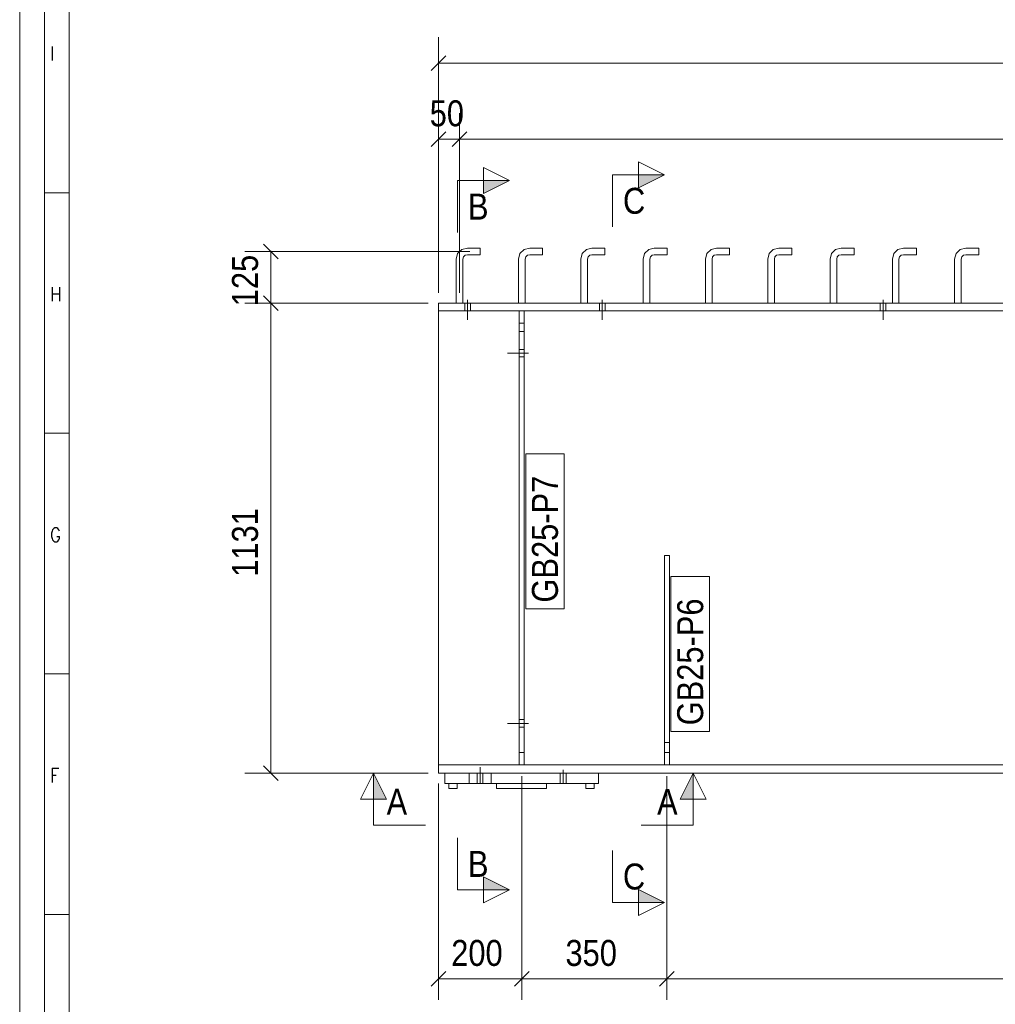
# Model space of a CAD drawing. Header units: millimetres. Extents: x 2 to 405, y 5 to 282.
# Tile 3 of 11: x 5 to 99, y 115 to 209. Entities that reach past the tile are written whole.
import ezdxf

# ---------------------------------------------------------------- set-up
doc = ezdxf.new("R2010")
doc.units = ezdxf.units.MM
for name, pattern in [('XKITLINE00', [0]), ('XKITLINE01', [4, 1, -1, 1, -1]), ('XKITLINE02', [4, 2, -2])]:
    doc.linetypes.add(name, pattern=pattern)
for name, color, linetype, lineweight in [('Bolt', 7, 'Continuous', 0), ('DrawingSheet', 5, 'Continuous', 0), ('OtherObjectType', 1, 'Continuous', 0), ('Part', 2, 'Continuous', 0), ('PartMark', 3, 'Continuous', 0), ('Section', 6, 'Continuous', 0), ('Z-DIMENSIONS', 1, 'Continuous', 0)]:
    doc.layers.add(name, color=color, linetype=linetype, lineweight=lineweight)
doc.styles.add('ARIAL', font='ARIAL.TTF')
doc.styles.add('ROMANS', font='ROMANS__.TTF')

# ---------------------------------------------------------------- blocks, each defined once
blk = doc.blocks.new('*A41')
at = {"layer": 'Bolt', "linetype": 'XKITLINE00', "lineweight": 0}
for p, q in [((53.58, 141.937), (53.1, 141.937)), ((53.58, 141.937), (53.1, 141.937)), ((53.98, 141.577), (53.1, 141.577)), ((53.98, 141.577), (53.1, 141.577)), ((53.58, 141.217), (53.1, 141.217)), ((53.58, 141.217), (53.1, 141.217))]:
    blk.add_line(p, q, dxfattribs=at)
blk = doc.blocks.new('*A42')
at = {"layer": 'Part', "linetype": 'XKITLINE00', "lineweight": 0}
for p, q in [((59.524, 135.777), (59.524, 135.297)), ((60.324, 135.777), (60.324, 135.297)), ((60.324, 135.297), (59.524, 135.297))]:
    blk.add_line(p, q, dxfattribs=at)
at = {"layer": 'Part', "linetype": 'XKITLINE01', "lineweight": 0}
blk.add_line((60.324, 135.777), (59.524, 135.777), dxfattribs=at)
blk = doc.blocks.new('*A43')
at = {"layer": 'Part', "linetype": 'XKITLINE01', "lineweight": 0}
for p, q in [((50.924, 135.297), (50.924, 135.777)), ((50.924, 135.777), (55.724, 135.777)), ((55.724, 135.297), (55.724, 135.777)), ((50.924, 135.297), (55.724, 135.297))]:
    blk.add_line(p, q, dxfattribs=at)
blk = doc.blocks.new('*A44')
at = {"layer": 'Part', "linetype": 'XKITLINE00', "lineweight": 0}
for p, q in [((67.084, 137.58), (67.086, 157.74)), ((67.086, 157.74), (67.566, 157.74)), ((67.564, 137.58), (67.566, 157.74)), ((67.084, 139.74), (67.564, 139.74)), ((67.564, 137.58), (67.084, 137.58))]:
    blk.add_line(p, q, dxfattribs=at)
at = {"layer": 'Part', "linetype": 'XKITLINE01', "lineweight": 0}
blk.add_line((67.084, 138.78), (67.564, 138.78), dxfattribs=at)
blk = doc.blocks.new('*A46')
at = {"layer": 'Bolt', "linetype": 'XKITLINE00', "lineweight": 0}
for p, q in [((53.58, 177.577), (53.1, 177.577)), ((53.58, 177.577), (53.1, 177.577)), ((53.98, 177.217), (53.1, 177.217)), ((53.98, 177.217), (53.1, 177.217)), ((53.58, 176.857), (53.1, 176.857)), ((53.58, 176.857), (53.1, 176.857))]:
    blk.add_line(p, q, dxfattribs=at)
blk = doc.blocks.new('*A47')
at = {"layer": 'Part', "linetype": 'XKITLINE00', "lineweight": 0}
for p, q in [((384.118, 182.017), (45.324, 182.017)), ((45.324, 136.777), (45.324, 182.017)), ((384.1, 181.297), (45.324, 181.297)), ((383.04, 137.577), (45.324, 137.577)), ((45.924, 136.777), (45.324, 136.777)), ((383.021, 136.777), (60.724, 136.777))]:
    blk.add_line(p, q, dxfattribs=at)
at = {"layer": 'Part', "linetype": 'XKITLINE01', "lineweight": 0}
blk.add_line((60.724, 136.777), (45.924, 136.777), dxfattribs=at)
blk = doc.blocks.new('*A49')
at = {"layer": 'Part', "linetype": 'XKITLINE00', "lineweight": 0}
for p, q in [((50.924, 135.297), (50.924, 135.777)), ((55.724, 135.777), (55.724, 135.297)), ((55.724, 135.297), (50.924, 135.297))]:
    blk.add_line(p, q, dxfattribs=at)
at = {"layer": 'Part', "linetype": 'XKITLINE01', "lineweight": 0}
blk.add_line((50.924, 135.777), (55.724, 135.777), dxfattribs=at)
blk = doc.blocks.new('*A50')
at = {"layer": 'Part', "linetype": 'XKITLINE01', "lineweight": 0}
for p, q in [((67.084, 137.58), (67.086, 157.74)), ((67.086, 157.74), (67.566, 157.74)), ((67.566, 157.74), (67.564, 137.58)), ((67.084, 139.74), (67.564, 139.74)), ((67.564, 138.78), (67.084, 138.78)), ((67.564, 137.58), (67.084, 137.58))]:
    blk.add_line(p, q, dxfattribs=at)
blk = doc.blocks.new('*A51')
at = {"layer": 'Part', "linetype": 'XKITLINE00', "lineweight": 0}
for p, q in [((53.1, 137.577), (53.1, 181.297)), ((53.1, 181.297), (53.58, 181.297)), ((53.58, 137.577), (53.58, 181.297)), ((53.1, 179.297), (53.58, 179.297))]:
    blk.add_line(p, q, dxfattribs=at)
at = {"layer": 'Part', "linetype": 'XKITLINE01', "lineweight": 0}
for p, q in [((53.1, 180.097), (53.58, 180.097)), ((53.1, 138.777), (53.58, 138.777)), ((53.58, 137.577), (53.1, 137.577))]:
    blk.add_line(p, q, dxfattribs=at)
blk = doc.blocks.new('*A55')
at = {"layer": 'Part', "linetype": 'XKITLINE01', "lineweight": 0}
for p, q in [((47.024, 186.258), (47.169, 186.798)), ((47.169, 186.798), (47.564, 187.193)), ((47.564, 187.193), (48.104, 187.337)), ((48.104, 187.337), (49.344, 187.337)), ((49.344, 186.697), (49.344, 187.337)), ((47.024, 182.018), (47.024, 186.258)), ((47.664, 186.257), (47.723, 186.477)), ((47.664, 182.017), (47.664, 186.257)), ((47.723, 186.477), (47.884, 186.639)), ((47.884, 186.639), (48.104, 186.697)), ((48.104, 186.697), (49.344, 186.697)), ((47.664, 182.017), (47.024, 182.018))]:
    blk.add_line(p, q, dxfattribs=at)
blk = doc.blocks.new('*A56')
at = {"layer": 'Part', "linetype": 'XKITLINE00', "lineweight": 0}
for p, q in [((47.024, 186.258), (47.169, 186.798)), ((47.169, 186.798), (47.564, 187.193)), ((47.564, 187.193), (48.104, 187.337)), ((48.104, 187.337), (49.344, 187.337)), ((49.344, 187.337), (49.344, 186.697)), ((47.024, 182.018), (47.024, 186.258)), ((47.664, 186.257), (47.723, 186.477)), ((47.664, 182.017), (47.664, 186.257)), ((47.723, 186.477), (47.884, 186.639)), ((47.884, 186.639), (48.104, 186.697)), ((48.104, 186.697), (49.344, 186.697))]:
    blk.add_line(p, q, dxfattribs=at)
at = {"layer": 'Part', "linetype": 'XKITLINE01', "lineweight": 0}
blk.add_line((47.664, 182.017), (47.024, 182.018), dxfattribs=at)
blk = doc.blocks.new('*A57')
at = {"layer": 'Part', "linetype": 'XKITLINE01', "lineweight": 0}
for p, q in [((53.024, 186.258), (53.169, 186.798)), ((53.169, 186.798), (53.564, 187.193)), ((53.564, 187.193), (54.104, 187.337)), ((54.104, 187.337), (55.344, 187.337)), ((55.344, 186.697), (55.344, 187.337)), ((53.024, 182.018), (53.024, 186.258)), ((53.664, 186.257), (53.723, 186.477)), ((53.664, 182.017), (53.664, 186.257)), ((53.723, 186.477), (53.884, 186.639)), ((53.884, 186.639), (54.104, 186.697)), ((54.104, 186.697), (55.344, 186.697)), ((53.664, 182.017), (53.024, 182.018))]:
    blk.add_line(p, q, dxfattribs=at)
blk = doc.blocks.new('*A58')
at = {"layer": 'Part', "linetype": 'XKITLINE00', "lineweight": 0}
for p, q in [((53.024, 186.258), (53.169, 186.798)), ((53.169, 186.798), (53.564, 187.193)), ((53.564, 187.193), (54.104, 187.337)), ((54.104, 187.337), (55.344, 187.337)), ((55.344, 187.337), (55.344, 186.697)), ((53.024, 182.018), (53.024, 186.258)), ((53.664, 186.257), (53.723, 186.477)), ((53.664, 182.017), (53.664, 186.257)), ((53.723, 186.477), (53.884, 186.639)), ((53.884, 186.639), (54.104, 186.697)), ((54.104, 186.697), (55.344, 186.697))]:
    blk.add_line(p, q, dxfattribs=at)
at = {"layer": 'Part', "linetype": 'XKITLINE01', "lineweight": 0}
blk.add_line((53.664, 182.017), (53.024, 182.018), dxfattribs=at)
blk = doc.blocks.new('*A59')
at = {"layer": 'Part', "linetype": 'XKITLINE01', "lineweight": 0}
for p, q in [((59.024, 186.258), (59.169, 186.798)), ((59.169, 186.798), (59.564, 187.193)), ((59.564, 187.193), (60.104, 187.337)), ((60.104, 187.337), (61.344, 187.337)), ((61.344, 186.697), (61.344, 187.337)), ((59.024, 182.018), (59.024, 186.258)), ((59.664, 186.257), (59.723, 186.477)), ((59.664, 182.017), (59.664, 186.257)), ((59.723, 186.477), (59.884, 186.639)), ((59.884, 186.639), (60.104, 186.697)), ((60.104, 186.697), (61.344, 186.697)), ((59.664, 182.017), (59.024, 182.018))]:
    blk.add_line(p, q, dxfattribs=at)
blk = doc.blocks.new('*A60')
at = {"layer": 'Part', "linetype": 'XKITLINE00', "lineweight": 0}
for p, q in [((59.024, 186.258), (59.169, 186.798)), ((59.169, 186.798), (59.564, 187.193)), ((59.564, 187.193), (60.104, 187.337)), ((60.104, 187.337), (61.344, 187.337)), ((61.344, 187.337), (61.344, 186.697)), ((59.024, 182.018), (59.024, 186.258)), ((59.664, 186.257), (59.723, 186.477)), ((59.664, 182.017), (59.664, 186.257)), ((59.723, 186.477), (59.884, 186.639)), ((59.884, 186.639), (60.104, 186.697)), ((60.104, 186.697), (61.344, 186.697))]:
    blk.add_line(p, q, dxfattribs=at)
at = {"layer": 'Part', "linetype": 'XKITLINE01', "lineweight": 0}
blk.add_line((59.664, 182.017), (59.024, 182.018), dxfattribs=at)
blk = doc.blocks.new('*A61')
at = {"layer": 'Part', "linetype": 'XKITLINE01', "lineweight": 0}
for p, q in [((65.024, 186.258), (65.169, 186.798)), ((65.169, 186.798), (65.564, 187.193)), ((65.564, 187.193), (66.104, 187.337)), ((66.104, 187.337), (67.344, 187.337)), ((67.344, 186.697), (67.344, 187.337)), ((65.024, 182.018), (65.024, 186.258)), ((65.664, 186.257), (65.723, 186.477)), ((65.664, 182.017), (65.664, 186.257)), ((65.723, 186.477), (65.884, 186.639)), ((65.884, 186.639), (66.104, 186.697)), ((66.104, 186.697), (67.344, 186.697)), ((65.664, 182.017), (65.024, 182.018))]:
    blk.add_line(p, q, dxfattribs=at)
blk = doc.blocks.new('*A62')
at = {"layer": 'Part', "linetype": 'XKITLINE00', "lineweight": 0}
for p, q in [((65.024, 186.258), (65.169, 186.798)), ((65.169, 186.798), (65.564, 187.193)), ((65.564, 187.193), (66.104, 187.337)), ((66.104, 187.337), (67.344, 187.337)), ((67.344, 187.337), (67.344, 186.697)), ((65.024, 182.018), (65.024, 186.258)), ((65.664, 186.257), (65.723, 186.477)), ((65.664, 182.017), (65.664, 186.257)), ((65.723, 186.477), (65.884, 186.639)), ((65.884, 186.639), (66.104, 186.697)), ((66.104, 186.697), (67.344, 186.697))]:
    blk.add_line(p, q, dxfattribs=at)
at = {"layer": 'Part', "linetype": 'XKITLINE01', "lineweight": 0}
blk.add_line((65.664, 182.017), (65.024, 182.018), dxfattribs=at)
blk = doc.blocks.new('*A63')
at = {"layer": 'Part', "linetype": 'XKITLINE01', "lineweight": 0}
for p, q in [((71.024, 186.258), (71.169, 186.798)), ((71.169, 186.798), (71.564, 187.193)), ((71.564, 187.193), (72.104, 187.337)), ((72.104, 187.337), (73.344, 187.337)), ((73.344, 186.697), (73.344, 187.337)), ((71.024, 182.018), (71.024, 186.258)), ((71.664, 186.257), (71.723, 186.477)), ((71.664, 182.017), (71.664, 186.257)), ((71.723, 186.477), (71.884, 186.639)), ((71.884, 186.639), (72.104, 186.697)), ((72.104, 186.697), (73.344, 186.697)), ((71.664, 182.017), (71.024, 182.018))]:
    blk.add_line(p, q, dxfattribs=at)
blk = doc.blocks.new('*A64')
at = {"layer": 'Part', "linetype": 'XKITLINE00', "lineweight": 0}
for p, q in [((71.024, 186.258), (71.169, 186.798)), ((71.169, 186.798), (71.564, 187.193)), ((71.564, 187.193), (72.104, 187.337)), ((72.104, 187.337), (73.344, 187.337)), ((73.344, 187.337), (73.344, 186.697)), ((71.024, 182.018), (71.024, 186.258)), ((71.664, 186.257), (71.723, 186.477)), ((71.664, 182.017), (71.664, 186.257)), ((71.723, 186.477), (71.884, 186.639)), ((71.884, 186.639), (72.104, 186.697)), ((72.104, 186.697), (73.344, 186.697))]:
    blk.add_line(p, q, dxfattribs=at)
at = {"layer": 'Part', "linetype": 'XKITLINE01', "lineweight": 0}
blk.add_line((71.664, 182.017), (71.024, 182.018), dxfattribs=at)
blk = doc.blocks.new('*A65')
at = {"layer": 'Part', "linetype": 'XKITLINE01', "lineweight": 0}
for p, q in [((77.024, 186.258), (77.169, 186.798)), ((77.169, 186.798), (77.564, 187.193)), ((77.564, 187.193), (78.104, 187.337)), ((78.104, 187.337), (79.344, 187.337)), ((79.344, 186.697), (79.344, 187.337)), ((77.024, 182.018), (77.024, 186.258)), ((77.664, 186.257), (77.723, 186.477)), ((77.664, 182.017), (77.664, 186.257)), ((77.723, 186.477), (77.884, 186.639)), ((77.884, 186.639), (78.104, 186.697)), ((78.104, 186.697), (79.344, 186.697)), ((77.664, 182.017), (77.024, 182.018))]:
    blk.add_line(p, q, dxfattribs=at)
blk = doc.blocks.new('*A66')
at = {"layer": 'Part', "linetype": 'XKITLINE00', "lineweight": 0}
for p, q in [((77.024, 186.258), (77.169, 186.798)), ((77.169, 186.798), (77.564, 187.193)), ((77.564, 187.193), (78.104, 187.337)), ((78.104, 187.337), (79.344, 187.337)), ((79.344, 187.337), (79.344, 186.697)), ((77.024, 182.018), (77.024, 186.258)), ((77.664, 186.257), (77.723, 186.477)), ((77.664, 182.017), (77.664, 186.257)), ((77.723, 186.477), (77.884, 186.639)), ((77.884, 186.639), (78.104, 186.697)), ((78.104, 186.697), (79.344, 186.697))]:
    blk.add_line(p, q, dxfattribs=at)
at = {"layer": 'Part', "linetype": 'XKITLINE01', "lineweight": 0}
blk.add_line((77.664, 182.017), (77.024, 182.018), dxfattribs=at)
blk = doc.blocks.new('*A67')
at = {"layer": 'Part', "linetype": 'XKITLINE01', "lineweight": 0}
for p, q in [((83.024, 186.258), (83.169, 186.798)), ((83.169, 186.798), (83.564, 187.193)), ((83.564, 187.193), (84.104, 187.337)), ((84.104, 187.337), (85.344, 187.337)), ((85.344, 186.697), (85.344, 187.337)), ((83.024, 182.018), (83.024, 186.258)), ((83.664, 186.257), (83.723, 186.477)), ((83.664, 182.017), (83.664, 186.257)), ((83.723, 186.477), (83.884, 186.639)), ((83.884, 186.639), (84.104, 186.697)), ((84.104, 186.697), (85.344, 186.697)), ((83.664, 182.017), (83.024, 182.018))]:
    blk.add_line(p, q, dxfattribs=at)
blk = doc.blocks.new('*A68')
at = {"layer": 'Part', "linetype": 'XKITLINE00', "lineweight": 0}
for p, q in [((83.024, 186.258), (83.169, 186.798)), ((83.169, 186.798), (83.564, 187.193)), ((83.564, 187.193), (84.104, 187.337)), ((84.104, 187.337), (85.344, 187.337)), ((85.344, 187.337), (85.344, 186.697)), ((83.024, 182.018), (83.024, 186.258)), ((83.664, 186.257), (83.723, 186.477)), ((83.664, 182.017), (83.664, 186.257)), ((83.723, 186.477), (83.884, 186.639)), ((83.884, 186.639), (84.104, 186.697)), ((84.104, 186.697), (85.344, 186.697))]:
    blk.add_line(p, q, dxfattribs=at)
at = {"layer": 'Part', "linetype": 'XKITLINE01', "lineweight": 0}
blk.add_line((83.664, 182.017), (83.024, 182.018), dxfattribs=at)
blk = doc.blocks.new('*A69')
at = {"layer": 'Part', "linetype": 'XKITLINE01', "lineweight": 0}
for p, q in [((89.024, 186.258), (89.169, 186.798)), ((89.169, 186.798), (89.564, 187.193)), ((89.564, 187.193), (90.104, 187.337)), ((90.104, 187.337), (91.344, 187.337)), ((91.344, 186.697), (91.344, 187.337)), ((89.024, 182.018), (89.024, 186.258)), ((89.664, 186.257), (89.723, 186.477)), ((89.664, 182.017), (89.664, 186.257)), ((89.723, 186.477), (89.884, 186.639)), ((89.884, 186.639), (90.104, 186.697)), ((90.104, 186.697), (91.344, 186.697)), ((89.664, 182.017), (89.024, 182.018))]:
    blk.add_line(p, q, dxfattribs=at)
blk = doc.blocks.new('*A70')
at = {"layer": 'Part', "linetype": 'XKITLINE00', "lineweight": 0}
for p, q in [((89.024, 186.258), (89.169, 186.798)), ((89.169, 186.798), (89.564, 187.193)), ((89.564, 187.193), (90.104, 187.337)), ((90.104, 187.337), (91.344, 187.337)), ((91.344, 187.337), (91.344, 186.697)), ((89.024, 182.018), (89.024, 186.258)), ((89.664, 186.257), (89.723, 186.477)), ((89.664, 182.017), (89.664, 186.257)), ((89.723, 186.477), (89.884, 186.639)), ((89.884, 186.639), (90.104, 186.697)), ((90.104, 186.697), (91.344, 186.697))]:
    blk.add_line(p, q, dxfattribs=at)
at = {"layer": 'Part', "linetype": 'XKITLINE01', "lineweight": 0}
blk.add_line((89.664, 182.017), (89.024, 182.018), dxfattribs=at)
blk = doc.blocks.new('*A71')
at = {"layer": 'Part', "linetype": 'XKITLINE01', "lineweight": 0}
for p, q in [((95.024, 186.258), (95.169, 186.798)), ((95.169, 186.798), (95.564, 187.193)), ((95.564, 187.193), (96.104, 187.337)), ((96.104, 187.337), (97.344, 187.337)), ((97.344, 186.697), (97.344, 187.337)), ((95.024, 182.018), (95.024, 186.258)), ((95.664, 186.257), (95.723, 186.477)), ((95.664, 182.017), (95.664, 186.257)), ((95.723, 186.477), (95.884, 186.639)), ((95.884, 186.639), (96.104, 186.697)), ((96.104, 186.697), (97.344, 186.697)), ((95.664, 182.017), (95.024, 182.018))]:
    blk.add_line(p, q, dxfattribs=at)
blk = doc.blocks.new('*A72')
at = {"layer": 'Part', "linetype": 'XKITLINE00', "lineweight": 0}
for p, q in [((95.024, 186.258), (95.169, 186.798)), ((95.169, 186.798), (95.564, 187.193)), ((95.564, 187.193), (96.104, 187.337)), ((96.104, 187.337), (97.344, 187.337)), ((97.344, 187.337), (97.344, 186.697)), ((95.024, 182.018), (95.024, 186.258)), ((95.664, 186.257), (95.723, 186.477)), ((95.664, 182.017), (95.664, 186.257)), ((95.723, 186.477), (95.884, 186.639)), ((95.884, 186.639), (96.104, 186.697)), ((96.104, 186.697), (97.344, 186.697))]:
    blk.add_line(p, q, dxfattribs=at)
at = {"layer": 'Part', "linetype": 'XKITLINE01', "lineweight": 0}
blk.add_line((95.664, 182.017), (95.024, 182.018), dxfattribs=at)
blk = doc.blocks.new('*A103')
at = {"layer": 'Bolt', "linetype": 'XKITLINE00', "lineweight": 0}
for p, q in [((47.853, 182.017), (47.853, 181.297)), ((47.853, 182.017), (47.853, 181.297)), ((48.133, 182.337), (48.133, 180.417)), ((48.133, 182.337), (48.133, 180.417)), ((48.413, 182.017), (48.413, 181.297)), ((48.413, 182.017), (48.413, 181.297)), ((60.813, 182.017), (60.813, 181.297)), ((60.813, 182.017), (60.813, 181.297)), ((61.093, 182.337), (61.093, 180.417)), ((61.093, 182.337), (61.093, 180.417)), ((61.373, 182.017), (61.373, 181.297)), ((61.373, 182.017), (61.373, 181.297)), ((87.853, 182.017), (87.853, 181.297)), ((87.853, 182.017), (87.853, 181.297)), ((88.133, 182.337), (88.133, 180.417)), ((88.133, 182.337), (88.133, 180.417)), ((88.413, 182.017), (88.413, 181.297)), ((88.413, 182.017), (88.413, 181.297))]:
    blk.add_line(p, q, dxfattribs=at)
blk = doc.blocks.new('*A104')
at = {"layer": 'Bolt', "linetype": 'XKITLINE02', "lineweight": 0}
for p, q in [((53.58, 177.577), (53.1, 177.577)), ((53.58, 177.577), (53.1, 177.577)), ((53.98, 177.217), (51.78, 177.217)), ((53.98, 177.217), (51.78, 177.217)), ((53.58, 176.857), (53.1, 176.857)), ((53.58, 176.857), (53.1, 176.857))]:
    blk.add_line(p, q, dxfattribs=at)
blk = doc.blocks.new('*A105')
at = {"layer": 'Bolt', "linetype": 'XKITLINE02', "lineweight": 0}
for p, q in [((53.98, 141.577), (51.78, 141.577)), ((53.98, 141.577), (51.78, 141.577)), ((53.58, 141.937), (53.1, 141.937)), ((53.58, 141.937), (53.1, 141.937)), ((53.58, 141.217), (53.1, 141.217)), ((53.58, 141.217), (53.1, 141.217))]:
    blk.add_line(p, q, dxfattribs=at)
blk = doc.blocks.new('*A110')
at = {"layer": 'Bolt', "linetype": 'XKITLINE00', "lineweight": 0}
for p, q in [((49.044, 136.778), (49.044, 135.778)), ((49.324, 137.098), (49.324, 135.778)), ((49.604, 136.777), (49.604, 135.777)), ((57.044, 136.777), (57.044, 135.777)), ((57.324, 137.097), (57.324, 135.777)), ((57.604, 136.777), (57.604, 135.777))]:
    blk.add_line(p, q, dxfattribs=at)
blk = doc.blocks.new('*A111')
at = {"layer": 'Bolt', "linetype": 'XKITLINE00', "lineweight": 0}
for p, q in [((48.264, 136.778), (48.264, 135.778)), ((48.264, 136.778), (48.264, 135.778)), ((49.324, 137.378), (49.324, 135.778)), ((49.324, 137.378), (49.324, 135.778)), ((50.384, 136.778), (50.384, 135.778)), ((50.384, 136.778), (50.384, 135.778))]:
    blk.add_line(p, q, dxfattribs=at)
blk = doc.blocks.new('*A115')
at = {"layer": 'Part', "linetype": 'XKITLINE01', "lineweight": 0}
for p, q in [((53.1, 137.577), (53.1, 181.297)), ((53.58, 181.297), (53.1, 181.297)), ((53.58, 181.297), (53.58, 137.577)), ((53.1, 180.097), (53.58, 180.097)), ((53.1, 179.297), (53.58, 179.297)), ((53.58, 138.777), (53.1, 138.777)), ((53.58, 137.577), (53.1, 137.577))]:
    blk.add_line(p, q, dxfattribs=at)
blk = doc.blocks.new('*A118')
at = {"layer": 'Part', "linetype": 'XKITLINE00', "lineweight": 0}
for p, q in [((45.924, 135.778), (45.924, 136.778)), ((45.924, 136.778), (60.724, 136.777)), ((60.724, 135.777), (60.724, 136.777)), ((60.724, 135.777), (45.924, 135.778))]:
    blk.add_line(p, q, dxfattribs=at)
blk = doc.blocks.new('*A119')
at = {"layer": 'Part', "linetype": 'XKITLINE00', "lineweight": 0}
for p, q in [((46.324, 135.778), (46.324, 135.298)), ((47.124, 135.778), (47.124, 135.298)), ((46.324, 135.298), (47.124, 135.298))]:
    blk.add_line(p, q, dxfattribs=at)
at = {"layer": 'Part', "linetype": 'XKITLINE01', "lineweight": 0}
blk.add_line((46.324, 135.778), (47.124, 135.778), dxfattribs=at)
blk = doc.blocks.new('*A323')
at = {"layer": 'DrawingSheet', "linetype": 'XKITLINE00', "lineweight": 0}
blk.add_line((5, 282), (5, 5), dxfattribs=at)
blk = doc.blocks.new('*A325')
at = {"layer": 'OtherObjectType', "linetype": 'XKITLINE00', "lineweight": 0}
for p, q in [((5, 282), (5, 5)), ((7.378, 7.378), (7.378, 279.622)), ((7.378, 7.378), (7.378, 279.622)), ((9.756, 277.244), (9.756, 9.756)), ((9.756, 192.666), (7.378, 192.666)), ((9.756, 169.503), (7.378, 169.503)), ((9.756, 146.34), (7.378, 146.34)), ((9.756, 123.177), (7.378, 123.177))]:
    blk.add_line(p, q, dxfattribs=at)
at = {"layer": 'OtherObjectType', "style": 'ROMANS', "width": 0.85}
for s, p in [('I', (7.925, 205.38)), ('H', (7.925, 182.217)), ('G', (7.925, 159.054)), ('F', (7.925, 135.891))]:
    blk.add_text(s, height=1.362, dxfattribs=at).set_placement(p)
blk = doc.blocks.new('*A326')
at = {"layer": 'Z-DIMENSIONS', "linetype": 'XKITLINE00', "lineweight": 0}
for p, q in [((44.324, 182.017), (26.694, 182.017)), ((28.487, 182.724), (29.901, 181.31)), ((29.194, 136.777), (29.194, 182.017)), ((28.487, 137.484), (29.901, 136.07)), ((44.324, 136.777), (26.694, 136.777))]:
    blk.add_line(p, q, dxfattribs=at)
at = {"layer": 'Z-DIMENSIONS'}
for p in [(29.194, 182.017), (29.194, 136.777)]:
    blk.add_point(p, dxfattribs=at)
at = {"layer": 'Z-DIMENSIONS', "style": 'ARIAL', "width": 0.85}
blk.add_text('1131', height=2.5, rotation=90.00021, dxfattribs=at).set_placement((27.944, 155.689))
blk = doc.blocks.new('*A327')
at = {"layer": 'Z-DIMENSIONS', "linetype": 'XKITLINE00', "lineweight": 0}
for p, q in [((28.487, 187.724), (29.901, 186.31)), ((48.344, 187.017), (26.694, 187.017)), ((29.194, 182.017), (29.194, 187.017)), ((44.324, 182.017), (26.694, 182.017)), ((28.487, 182.724), (29.901, 181.31))]:
    blk.add_line(p, q, dxfattribs=at)
at = {"layer": 'Z-DIMENSIONS'}
for p in [(29.194, 187.017), (29.194, 182.017)]:
    blk.add_point(p, dxfattribs=at)
at = {"layer": 'Z-DIMENSIONS', "style": 'ARIAL', "width": 0.85}
blk.add_text('125', height=2.5, rotation=90.00021, dxfattribs=at).set_placement((27.944, 181.736))
blk = doc.blocks.new('*A328')
at = {"layer": 'Section'}
for points in [[(39.08, 134.278), (39.08, 136.778), (40.33, 134.277)], [(68.597, 134.276), (69.847, 136.776), (69.847, 134.276)]]:
    blk.add_hatch(color=256, dxfattribs=at).paths.add_polyline_path(points, flags=17)
at = {"layer": 'Section', "linetype": 'XKITLINE00', "lineweight": 0}
for p, q in [((37.83, 134.278), (39.08, 136.778)), ((39.08, 136.778), (40.33, 134.277)), ((39.08, 131.778), (39.08, 136.778)), ((69.847, 136.776), (68.597, 134.276)), ((69.847, 136.776), (71.097, 134.276)), ((69.847, 131.776), (69.847, 136.776)), ((40.33, 134.277), (37.83, 134.278)), ((68.597, 134.276), (71.097, 134.276)), ((39.08, 131.778), (44.08, 131.777)), ((69.847, 131.776), (64.847, 131.776))]:
    blk.add_line(p, q, dxfattribs=at)
at = {"layer": 'Section', "style": 'ARIAL', "width": 0.85}
for p in [(40.33, 132.778), (66.373, 132.776)]:
    blk.add_text('A', height=2.5, dxfattribs=at).set_placement(p)
blk = doc.blocks.new('*A329')
at = {"layer": 'Z-DIMENSIONS', "linetype": 'XKITLINE00', "lineweight": 0}
for p, q in [((45.324, 183.017), (45.324, 207.646)), ((46.031, 205.853), (44.617, 204.439)), ((45.324, 205.146), (384.118, 205.146))]:
    blk.add_line(p, q, dxfattribs=at)
at = {"layer": 'Z-DIMENSIONS'}
blk.add_point((45.324, 205.146), dxfattribs=at)
blk = doc.blocks.new('*A339')
at = {"layer": 'Z-DIMENSIONS', "linetype": 'XKITLINE00', "lineweight": 0}
for p, q in [((53.34, 136.497), (53.34, 114.979)), ((45.324, 135.777), (45.324, 114.979)), ((46.031, 117.686), (44.617, 116.272)), ((54.047, 117.686), (52.633, 116.272)), ((45.324, 116.979), (53.34, 116.979))]:
    blk.add_line(p, q, dxfattribs=at)
at = {"layer": 'Z-DIMENSIONS'}
for p in [(45.324, 116.979), (53.34, 116.979)]:
    blk.add_point(p, dxfattribs=at)
at = {"layer": 'Z-DIMENSIONS', "style": 'ARIAL', "width": 0.85}
blk.add_text('200', height=2.5, dxfattribs=at).set_placement((46.551, 118.229))
blk = doc.blocks.new('*A340')
at = {"layer": 'Z-DIMENSIONS', "linetype": 'XKITLINE00', "lineweight": 0}
for p, q in [((53.34, 136.497), (53.34, 114.979)), ((67.324, 136.5), (67.324, 114.979)), ((54.047, 117.686), (52.633, 116.272)), ((68.031, 117.686), (66.617, 116.272)), ((53.34, 116.979), (67.324, 116.979))]:
    blk.add_line(p, q, dxfattribs=at)
at = {"layer": 'Z-DIMENSIONS'}
for p in [(53.34, 116.979), (67.324, 116.979)]:
    blk.add_point(p, dxfattribs=at)
at = {"layer": 'Z-DIMENSIONS', "style": 'ARIAL', "width": 0.85}
blk.add_text('350', height=2.5, dxfattribs=at).set_placement((57.551, 118.229))
blk = doc.blocks.new('*A341')
at = {"layer": 'Z-DIMENSIONS', "linetype": 'XKITLINE00', "lineweight": 0}
for p, q in [((67.324, 136.5), (67.324, 114.979)), ((68.031, 117.686), (66.617, 116.272)), ((67.324, 116.979), (160.361, 116.979))]:
    blk.add_line(p, q, dxfattribs=at)
at = {"layer": 'Z-DIMENSIONS'}
blk.add_point((67.324, 116.979), dxfattribs=at)
blk = doc.blocks.new('*A345')
at = {"layer": 'Section'}
for points in [[(64.589, 194.385), (67.089, 194.384), (64.588, 193.135)], [(64.583, 125.586), (67.083, 124.336), (64.583, 124.336)]]:
    blk.add_hatch(color=256, dxfattribs=at).paths.add_polyline_path(points, flags=17)
at = {"layer": 'Section', "linetype": 'XKITLINE00', "lineweight": 0}
for p, q in [((64.588, 193.135), (64.589, 195.635)), ((64.589, 195.635), (67.089, 194.384)), ((62.089, 194.385), (62.088, 189.385)), ((62.089, 194.385), (67.089, 194.384)), ((67.089, 194.384), (64.588, 193.135)), ((62.083, 124.336), (62.084, 129.336)), ((67.083, 124.336), (64.583, 125.586)), ((64.583, 125.586), (64.583, 123.086)), ((62.083, 124.336), (67.083, 124.336)), ((67.083, 124.336), (64.583, 123.086))]:
    blk.add_line(p, q, dxfattribs=at)
at = {"layer": 'Section', "style": 'ARIAL', "width": 0.85}
for p in [(63.088, 190.635), (63.083, 125.586)]:
    blk.add_text('C', height=2.5, rotation=-0.00573, dxfattribs=at).set_placement(p)
blk = doc.blocks.new('*A347')
at = {"layer": 'PartMark', "linetype": 'XKITLINE00', "lineweight": 0}
for p, q in [((53.725, 152.609), (53.725, 167.522)), ((57.425, 167.522), (53.725, 167.522)), ((57.425, 152.609), (57.425, 167.522)), ((57.425, 152.609), (53.725, 152.609))]:
    blk.add_line(p, q, dxfattribs=at)
at = {"layer": 'PartMark', "style": 'ARIAL', "width": 0.85}
blk.add_text('GB25-P7', height=2.5, rotation=90.00021, dxfattribs=at).set_placement((56.825, 153.209))
blk = doc.blocks.new('*A348')
at = {"layer": 'PartMark', "linetype": 'XKITLINE00', "lineweight": 0}
for p, q in [((67.71, 140.791), (67.711, 155.704)), ((71.411, 155.704), (67.711, 155.704)), ((71.41, 140.791), (71.411, 155.704)), ((71.41, 140.791), (67.71, 140.791))]:
    blk.add_line(p, q, dxfattribs=at)
at = {"layer": 'PartMark', "style": 'ARIAL', "width": 0.85}
blk.add_text('GB25-P6', height=2.5, rotation=89.99448, dxfattribs=at).set_placement((70.81, 141.391))
blk = doc.blocks.new('*A352')
at = {"layer": 'Section'}
for points in [[(49.663, 193.826), (52.163, 193.826), (49.663, 192.576)], [(49.663, 126.8), (52.163, 125.55), (49.663, 125.55)]]:
    blk.add_hatch(color=256, dxfattribs=at).paths.add_polyline_path(points, flags=17)
at = {"layer": 'Section', "linetype": 'XKITLINE00', "lineweight": 0}
for p, q in [((49.663, 192.576), (49.663, 195.076)), ((49.663, 195.076), (52.163, 193.826)), ((47.163, 193.826), (47.163, 188.826)), ((47.163, 193.826), (52.163, 193.826)), ((52.163, 193.826), (49.663, 192.576)), ((47.163, 125.55), (47.163, 130.55)), ((52.163, 125.55), (49.663, 126.8)), ((49.663, 126.8), (49.663, 124.3)), ((47.163, 125.55), (52.163, 125.55)), ((52.163, 125.55), (49.663, 124.3))]:
    blk.add_line(p, q, dxfattribs=at)
at = {"layer": 'Section', "style": 'ARIAL', "width": 0.85}
for p in [(48.163, 190.076), (48.163, 126.8)]:
    blk.add_text('B', height=2.5, dxfattribs=at).set_placement(p)
blk = doc.blocks.new('*A353')
at = {"layer": 'Z-DIMENSIONS', "linetype": 'XKITLINE00', "lineweight": 0}
for p, q in [((45.324, 183.017), (45.324, 200.307)), ((47.344, 183.018), (47.344, 200.307)), ((46.031, 198.514), (44.617, 197.1)), ((48.051, 198.514), (46.636, 197.1)), ((45.324, 197.807), (47.344, 197.807))]:
    blk.add_line(p, q, dxfattribs=at)
at = {"layer": 'Z-DIMENSIONS'}
for p in [(45.324, 197.807), (47.344, 197.807)]:
    blk.add_point(p, dxfattribs=at)
at = {"layer": 'Z-DIMENSIONS', "style": 'ARIAL', "width": 0.85}
blk.add_text('50', height=2.5, dxfattribs=at).set_placement((44.48, 199.057))
blk = doc.blocks.new('*A354')
at = {"layer": 'Z-DIMENSIONS', "linetype": 'XKITLINE00', "lineweight": 0}
for p, q in [((47.344, 183.018), (47.344, 200.307)), ((48.051, 198.514), (46.636, 197.1)), ((47.344, 197.807), (53.344, 197.807))]:
    blk.add_line(p, q, dxfattribs=at)
at = {"layer": 'Z-DIMENSIONS'}
blk.add_point((47.344, 197.807), dxfattribs=at)
blk = doc.blocks.new('*A355')
at = {"layer": 'Z-DIMENSIONS', "linetype": 'XKITLINE00', "lineweight": 0}
blk.add_line((53.344, 197.807), (59.344, 197.807), dxfattribs=at)
blk = doc.blocks.new('*A356')
at = {"layer": 'Z-DIMENSIONS', "linetype": 'XKITLINE00', "lineweight": 0}
blk.add_line((59.344, 197.807), (65.344, 197.807), dxfattribs=at)
blk = doc.blocks.new('*A357')
at = {"layer": 'Z-DIMENSIONS', "linetype": 'XKITLINE00', "lineweight": 0}
blk.add_line((65.344, 197.807), (71.344, 197.807), dxfattribs=at)
blk = doc.blocks.new('*A358')
at = {"layer": 'Z-DIMENSIONS', "linetype": 'XKITLINE00', "lineweight": 0}
blk.add_line((71.344, 197.807), (77.344, 197.807), dxfattribs=at)
blk = doc.blocks.new('*A359')
at = {"layer": 'Z-DIMENSIONS', "linetype": 'XKITLINE00', "lineweight": 0}
blk.add_line((77.344, 197.807), (83.344, 197.807), dxfattribs=at)
blk = doc.blocks.new('*A360')
at = {"layer": 'Z-DIMENSIONS', "linetype": 'XKITLINE00', "lineweight": 0}
blk.add_line((83.344, 197.807), (89.344, 197.807), dxfattribs=at)
blk = doc.blocks.new('*A361')
at = {"layer": 'Z-DIMENSIONS', "linetype": 'XKITLINE00', "lineweight": 0}
blk.add_line((89.344, 197.807), (95.344, 197.807), dxfattribs=at)
blk = doc.blocks.new('*A362')
at = {"layer": 'Z-DIMENSIONS', "linetype": 'XKITLINE00', "lineweight": 0}
blk.add_line((95.344, 197.807), (101.344, 197.807), dxfattribs=at)

msp = doc.modelspace()

# ---------------------------------------------------------------- block references
at = {"lineweight": 0}
for name in ['*A323', '*A325', '*A329', '*A353', '*A354', '*A355', '*A356', '*A357', '*A358', '*A359', '*A360', '*A361', '*A362', '*A345', '*A352', '*A327', '*A55', '*A56', '*A57', '*A58', '*A59', '*A60', '*A61', '*A62', '*A63', '*A64', '*A65', '*A66', '*A67', '*A68', '*A69', '*A70', '*A71', '*A72', '*A326', '*A47', '*A103', '*A51', '*A115', '*A104', '*A46', '*A347', '*A44', '*A50', '*A348', '*A105', '*A41', '*A328', '*A339', '*A118', '*A111', '*A110', '*A340', '*A341', '*A119', '*A43', '*A49', '*A42']:
    msp.add_blockref(name, (0, 0), dxfattribs=at)

doc.saveas('drawing.dxf')
